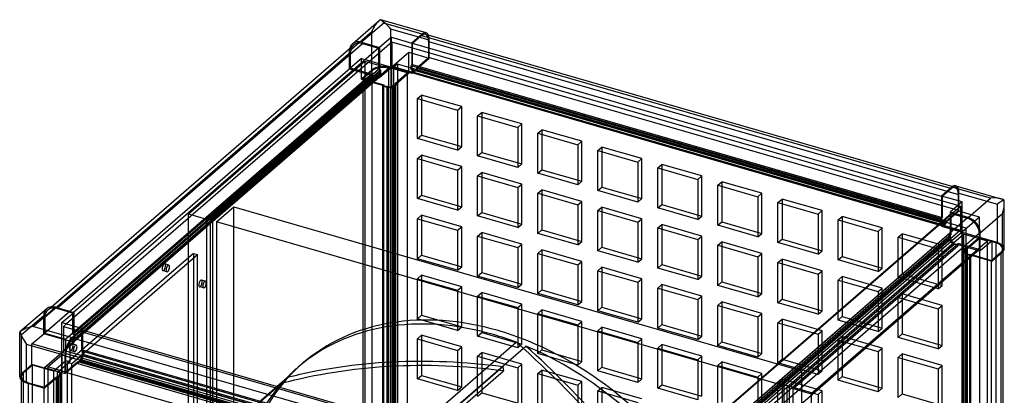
# Model space of a CAD drawing. Header units: millimetres. Extents: x -426 to 426, y -483 to 483.
# Tile 4 of 4: x -426 to 426, y 158 to 483. Entities that reach past the tile are written whole.
import ezdxf

# ---------------------------------------------------------------- set-up
doc = ezdxf.new("R2010")
doc.units = ezdxf.units.MM
doc.layers.add('HIDDEN', color=7, linetype='Continuous')
doc.layers.add('THICK', color=7, linetype='Continuous')

msp = doc.modelspace()

# ---------------------------------------------------------------- linework, layer by layer
at = {"layer": 'HIDDEN'}
for p, q in [((-140.5, 455.73), (-121.3, 472.36)), ((-121.3, 439.1), (-121.3, 472.36)), ((-104.91, 441.3), (-104.91, 474.55)), ((-71.65, 464.95), (-104.91, 474.55)), ((-104.32, 441.48), (-104.32, 462.99)), ((-103.95, 463.31), (-103.95, 442.52)), ((-72.15, 463.66), (386.15, 331.36)), ((-72.15, 463.66), (-72.15, 449.8)), ((-71.65, 449.37), (-71.65, 464.95)), ((-404.23, 225.46), (-139.63, 454.61)), ((-140.5, 440.14), (-140.5, 455.73)), ((-139.63, 440.76), (-139.63, 454.61)), ((-115.38, 453.41), (-115.38, 439.82)), ((-114.52, 454.16), (-114.52, 439.57)), ((-104.32, 441.48), (-89.32, 454.47)), ((-89.32, 454.47), (-71.65, 449.37)), ((-89.32, 436.8), (-89.32, 454.47)), ((-86.65, 458.32), (-86.65, 443.3)), ((-86.15, 443.74), (-86.15, 458.17)), ((-279.83, 314.61), (-127.33, 446.68)), ((-130.3, 448.98), (-140.5, 440.14)), ((-130.3, 448.98), (-104.32, 441.48)), ((-130.3, 431.31), (-130.3, 448.98)), ((-127.33, 446.68), (-127.33, -45.23)), ((-127.33, 446.68), (-106.55, 440.68)), ((-98.95, 444.26), (-102.45, 441.23)), ((392.95, 302.26), (-98.95, 444.26)), ((-98.95, 444.26), (-98.95, -47.65)), ((-86.65, 443.3), (-87.15, 442.87)), ((-86.65, 443.3), (-86.15, 443.74)), ((-86.65, 443.3), (-86.65, 439.84)), ((-86.15, 443.74), (372.15, 311.44)), ((-72.15, 449.8), (-82.65, 440.71)), ((-82.65, 439.84), (-71.65, 449.37)), ((386.15, 317.5), (-72.15, 449.8)), ((-139.63, 440.76), (-404.23, 211.61)), ((-387.95, 196.57), (-103.95, 442.52)), ((-121.45, 435.51), (-386.05, 206.36)), ((-382.58, 205.36), (-117.98, 434.51)), ((-379.98, 210.67), (-115.38, 439.82)), ((-115.38, 436.36), (-379.98, 207.21)), ((-378.25, 210.17), (-113.65, 439.32)), ((-113.65, 435.86), (-378.25, 206.71)), ((-106.55, 440.68), (-259.05, 308.61)), ((-140.5, 440.14), (-121.45, 434.64)), ((-121.45, 435.51), (-139.63, 440.76)), ((-121.3, 439.1), (-130.3, 431.31)), ((-120.93, 438.42), (-128.93, 431.49)), ((-121.45, 434.64), (-121.45, 435.51)), ((-121.45, 434.64), (-121.45, 433.78)), ((-121.45, 434.64), (-117.98, 433.64)), ((-120.93, -19.88), (-120.93, 438.42)), ((-117.98, 434.51), (-117.98, 433.64)), ((-115.38, 433.76), (-117.98, 434.51)), ((-115.38, 439.82), (-114.52, 439.57)), ((-114.52, 436.11), (-115.38, 436.36)), ((-115.38, 436.36), (-115.38, 433.76)), ((-114.52, 432.64), (-104.32, 441.48)), ((-114.52, 439.57), (-113.65, 439.32)), ((-114.52, 439.57), (-114.52, 436.11)), ((-114.52, 436.11), (-113.65, 435.86)), ((-114.52, 436.11), (-114.52, 432.64)), ((-113.65, 439.32), (-113.65, 435.86)), ((-106.55, -51.23), (-106.55, 440.68)), ((-104.91, 441.3), (-89.32, 436.8)), ((-104.54, -17.68), (-104.54, 440.62)), ((-90.68, 436.62), (-104.54, 440.62)), ((-104.32, 441.48), (-104.32, 423.81)), ((-104.32, 441.48), (-86.65, 436.38)), ((-103.95, 442.52), (387.95, 300.52)), ((389.45, 299.23), (-102.45, 441.23)), ((-102.45, 441.23), (-102.45, -50.68)), ((-101.18, 427.52), (-90.68, 436.62)), ((-100.32, 427.27), (-89.32, 436.8)), ((-90.68, 436.62), (-90.68, -21.68)), ((-87.15, 442.87), (371.15, 310.57)), ((-87.15, 439.41), (-87.15, 442.87)), ((-86.65, 439.84), (-87.15, 439.41)), ((371.15, 307.11), (-87.15, 439.41)), ((-86.15, 440.27), (-86.65, 439.84)), ((-86.65, 439.84), (-86.65, 436.38)), ((-86.65, 436.38), (-84.65, 438.11)), ((372.15, 307.97), (-86.15, 440.27)), ((-86.15, 437.67), (-86.15, 440.27)), ((-84.65, 438.97), (-86.15, 437.67)), ((-86.15, 437.67), (372.15, 305.37)), ((-84.65, 438.11), (-82.65, 439.84)), ((-82.65, 438.97), (-84.65, 437.24)), ((-84.65, 438.97), (373.65, 306.67)), ((-84.65, 438.11), (-84.65, 438.97)), ((-84.65, 438.11), (-84.65, 437.24)), ((-82.65, 440.71), (-82.65, 439.84)), ((375.65, 308.41), (-82.65, 440.71)), ((-82.65, 438.97), (-82.65, 439.84)), ((375.65, 306.67), (-82.65, 438.97)), ((-379.98, 204.61), (-115.38, 433.76)), ((-121.45, 433.78), (-264.25, 310.11)), ((-260.78, 309.11), (-117.98, 432.78)), ((-130.3, 431.31), (-111.25, 425.81)), ((-128.93, 431.49), (-128.93, -26.81)), ((-128.93, 431.49), (-110.75, 426.24)), ((-117.98, 432.78), (-121.45, 433.78)), ((-117.98, 432.78), (-117.98, 433.64)), ((-117.98, 433.64), (-114.52, 432.64)), ((-110.75, 426.24), (-111.25, 425.81)), ((-110.75, -32.06), (-110.75, 426.24)), ((-102.32, 425.54), (-100.32, 427.27)), ((-101.45, 425.29), (-99.45, 427.02)), ((-101.18, 427.52), (-101.18, -30.78)), ((-100.32, 427.27), (-101.18, 427.52)), ((-100.32, 427.27), (-99.45, 427.02)), ((-99.45, 427.02), (-99.45, -31.28)), ((-111.25, 425.81), (-111.75, 425.38)), ((-111.75, -32.92), (-111.75, 425.38)), ((-111.75, 425.38), (-108.28, 424.38)), ((-111.25, 425.81), (-107.78, 424.81)), ((-107.78, 424.81), (-108.28, 424.38)), ((-108.28, 424.38), (-108.28, -33.92)), ((-107.78, 424.81), (-107.28, 425.24)), ((-107.78, 424.81), (-104.32, 423.81)), ((-107.28, 425.24), (-107.28, -33.06)), ((-107.28, 425.24), (-104.68, 424.49)), ((-104.68, 424.49), (-103.18, 425.79)), ((-104.68, -33.81), (-104.68, 424.49)), ((-104.32, 423.81), (-102.32, 425.54)), ((-103.18, 425.79), (-102.32, 425.54)), ((-103.18, -32.51), (-103.18, 425.79)), ((-101.45, 425.29), (-102.32, 425.54)), ((-101.45, -33.01), (-101.45, 425.29)), ((-81.67, 414.44), (-78.17, 417.47)), ((-78.17, 417.47), (-78.17, 382.83)), ((-43.53, 407.47), (-78.17, 417.47)), ((-81.67, 379.8), (-81.67, 414.44)), ((-81.67, 414.44), (-47.03, 404.44)), ((-47.03, 404.44), (-43.53, 407.47)), ((-47.03, 404.44), (-47.03, 369.8)), ((-43.53, 372.83), (-43.53, 407.47)), ((-29.71, 399.44), (-26.21, 402.47)), ((-26.21, 402.47), (-26.21, 367.83)), ((8.44, 392.47), (-26.21, 402.47)), ((-29.71, 364.8), (-29.71, 399.44)), ((-29.71, 399.44), (4.94, 389.44)), ((4.94, 389.44), (8.44, 392.47)), ((8.44, 357.83), (8.44, 392.47)), ((4.94, 389.44), (4.94, 354.8)), ((22.26, 384.44), (25.76, 387.47)), ((22.26, 349.8), (22.26, 384.44)), ((22.26, 384.44), (56.9, 374.44)), ((25.76, 387.47), (25.76, 352.83)), ((60.4, 377.47), (25.76, 387.47)), ((-81.67, 379.8), (-78.17, 382.83)), ((-47.03, 369.8), (-81.67, 379.8)), ((-78.17, 382.83), (-43.53, 372.83)), ((56.9, 374.44), (60.4, 377.47)), ((60.4, 342.83), (60.4, 377.47)), ((-47.03, 369.8), (-43.53, 372.83)), ((-29.71, 364.8), (-26.21, 367.83)), ((-26.21, 367.83), (8.44, 357.83)), ((56.9, 374.44), (56.9, 339.8)), ((74.22, 369.44), (77.72, 372.47)), ((74.22, 334.8), (74.22, 369.44)), ((74.22, 369.44), (108.86, 359.44)), ((77.72, 372.47), (77.72, 337.83)), ((112.36, 362.47), (77.72, 372.47)), ((-81.67, 362.48), (-78.17, 365.51)), ((-81.67, 327.84), (-81.67, 362.48)), ((-81.67, 362.48), (-47.03, 352.48)), ((-78.17, 365.51), (-78.17, 330.87)), ((-43.53, 355.51), (-78.17, 365.51)), ((4.94, 354.8), (-29.71, 364.8)), ((4.94, 354.8), (8.44, 357.83)), ((108.86, 359.44), (112.36, 362.47)), ((108.86, 359.44), (108.86, 324.8)), ((112.36, 327.83), (112.36, 362.47)), ((-47.03, 352.48), (-43.53, 355.51)), ((-47.03, 352.48), (-47.03, 317.84)), ((-43.53, 320.87), (-43.53, 355.51)), ((-29.71, 347.48), (-26.21, 350.51)), ((-26.21, 350.51), (-26.21, 315.87)), ((8.44, 340.51), (-26.21, 350.51)), ((22.26, 349.8), (25.76, 352.83)), ((56.9, 339.8), (22.26, 349.8)), ((25.76, 352.83), (60.4, 342.83)), ((126.18, 354.44), (129.68, 357.47)), ((126.18, 319.8), (126.18, 354.44)), ((126.18, 354.44), (160.82, 344.44)), ((129.68, 357.47), (129.68, 322.83)), ((164.32, 347.47), (129.68, 357.47)), ((-29.71, 312.84), (-29.71, 347.48)), ((-29.71, 347.48), (4.94, 337.48)), ((56.9, 339.8), (60.4, 342.83)), ((160.82, 344.44), (164.32, 347.47)), ((160.82, 344.44), (160.82, 309.8)), ((164.32, 312.83), (164.32, 347.47)), ((178.14, 339.44), (181.64, 342.47)), ((181.64, 342.47), (181.64, 307.83)), ((216.28, 332.47), (181.64, 342.47)), ((4.94, 337.48), (8.44, 340.51)), ((4.94, 337.48), (4.94, 302.84)), ((8.44, 305.87), (8.44, 340.51)), ((22.26, 332.48), (25.76, 335.51)), ((22.26, 297.84), (22.26, 332.48)), ((22.26, 332.48), (56.9, 322.48)), ((25.76, 335.51), (25.76, 300.87)), ((60.4, 325.51), (25.76, 335.51)), ((74.22, 334.8), (77.72, 337.83)), ((108.86, 324.8), (74.22, 334.8)), ((77.72, 337.83), (112.36, 327.83)), ((178.14, 304.8), (178.14, 339.44)), ((178.14, 339.44), (212.78, 329.44)), ((212.78, 329.44), (216.28, 332.47)), ((216.28, 297.83), (216.28, 332.47)), ((380.15, 336.55), (372.15, 329.62)), ((379.4, 336.77), (380.15, 336.55)), ((381.26, 338.33), (383.48, 337.69)), ((386.65, 317.07), (386.65, 332.65)), ((386.65, 332.65), (419.91, 323.05)), ((-81.67, 327.84), (-78.17, 330.87)), ((-47.03, 317.84), (-81.67, 327.84)), ((-78.17, 330.87), (-43.53, 320.87)), ((56.9, 322.48), (60.4, 325.51)), ((60.4, 290.87), (60.4, 325.51)), ((108.86, 324.8), (112.36, 327.83)), ((212.78, 329.44), (212.78, 294.8)), ((230.1, 324.44), (233.6, 327.47)), ((230.1, 289.8), (230.1, 324.44)), ((230.1, 324.44), (264.74, 314.44)), ((233.6, 327.47), (233.6, 292.83)), ((268.24, 317.47), (233.6, 327.47)), ((372.15, 329.62), (371.65, 329.77)), ((371.65, 326.02), (371.65, 311)), ((372.15, 329.62), (372.15, 311.44)), ((386.15, 317.5), (386.15, 331.36)), ((389.32, 298.98), (389.32, 324.96)), ((-255.52, 307.73), (-240.52, 320.72)), ((-240.52, 320.72), (250.52, 178.97)), ((-240.52, -170.31), (-240.52, 320.72)), ((-47.03, 317.84), (-43.53, 320.87)), ((-29.71, 312.84), (-26.21, 315.87)), ((-26.21, 315.87), (8.44, 305.87)), ((56.9, 322.48), (56.9, 287.84)), ((74.22, 317.48), (77.72, 320.51)), ((74.22, 282.84), (74.22, 317.48)), ((74.22, 317.48), (108.86, 307.48)), ((77.72, 320.51), (77.72, 285.87)), ((112.36, 310.51), (77.72, 320.51)), ((103.95, 75.36), (387.95, 321.31)), ((126.18, 319.8), (129.68, 322.83)), ((160.82, 309.8), (126.18, 319.8)), ((129.68, 322.83), (164.32, 312.83)), ((264.74, 314.44), (268.24, 317.47)), ((268.24, 282.83), (268.24, 317.47)), ((375.65, 308.41), (386.15, 317.5)), ((386.65, 317.07), (375.65, 307.54)), ((387.95, 321.31), (385.82, 321.93)), ((404.32, 311.97), (386.65, 317.07)), ((387.95, 321.31), (387.95, 300.52)), ((419.91, 289.8), (419.91, 323.05)), ((-279.83, 314.61), (-264.25, 310.11)), ((-279.83, -177.29), (-279.83, 314.61)), ((-264.25, 310.11), (-264.25, -181.79)), ((-260.78, -182.79), (-260.78, 309.11)), ((-260.78, 309.11), (-259.05, 308.61)), ((-259.05, 308.61), (-259.05, -183.29)), ((235.52, 165.98), (-255.52, 307.73)), ((-255.52, 307.73), (-255.52, -183.3)), ((-81.67, 310.52), (-78.17, 313.55)), ((-81.67, 275.88), (-81.67, 310.52)), ((-81.67, 310.52), (-47.03, 300.52)), ((-78.17, 313.55), (-78.17, 278.91)), ((-43.53, 303.55), (-78.17, 313.55)), ((4.94, 302.84), (-29.71, 312.84)), ((108.86, 307.48), (112.36, 310.51)), ((108.86, 307.48), (108.86, 272.84)), ((112.36, 275.87), (112.36, 310.51)), ((160.82, 309.8), (164.32, 312.83)), ((178.14, 304.8), (181.64, 307.83)), ((181.64, 307.83), (216.28, 297.83)), ((264.74, 314.44), (264.74, 279.8)), ((282.06, 309.44), (285.56, 312.47)), ((282.06, 274.8), (282.06, 309.44)), ((282.06, 309.44), (316.71, 299.44)), ((285.56, 312.47), (285.56, 277.83)), ((320.21, 302.47), (285.56, 312.47)), ((371.65, 311), (371.15, 310.57)), ((371.15, 310.57), (371.15, 307.11)), ((371.65, 307.54), (371.15, 307.11)), ((372.15, 311.44), (371.65, 311)), ((371.65, 311), (371.65, 307.54)), ((371.65, 307.54), (372.15, 307.97)), ((371.65, 307.54), (371.65, 304.08)), ((372.15, 307.97), (372.15, 305.37)), ((372.15, 305.37), (373.65, 306.67)), ((375.65, 307.54), (373.65, 305.81)), ((373.65, 304.94), (375.65, 306.67)), ((373.65, 306.67), (373.65, 305.81)), ((375.65, 307.54), (375.65, 308.41)), ((375.65, 307.54), (375.65, 306.67)), ((379.12, 314.26), (379.12, 297.07)), ((379.98, 296.82), (379.98, 315.01)), ((404.32, 311.97), (389.32, 298.98)), ((404.32, 294.3), (404.32, 311.97)), ((-47.03, 300.52), (-43.53, 303.55)), ((-47.03, 300.52), (-47.03, 265.88)), ((-43.53, 268.91), (-43.53, 303.55)), ((-29.71, 295.52), (-26.21, 298.55)), ((-26.21, 298.55), (-26.21, 263.91)), ((8.44, 288.55), (-26.21, 298.55)), ((4.94, 302.84), (8.44, 305.87)), ((22.26, 297.84), (25.76, 300.87)), ((25.76, 300.87), (60.4, 290.87)), ((387.95, 300.52), (103.95, 54.57)), ((126.18, 302.48), (129.68, 305.51)), ((126.18, 267.84), (126.18, 302.48)), ((126.18, 302.48), (160.82, 292.48)), ((129.68, 305.51), (129.68, 270.87)), ((164.32, 295.51), (129.68, 305.51)), ((212.78, 294.8), (178.14, 304.8)), ((316.71, 299.44), (320.21, 302.47)), ((316.71, 299.44), (316.71, 264.8)), ((320.21, 267.83), (320.21, 302.47)), ((373.65, 305.81), (371.65, 304.08)), ((371.65, 304.08), (389.32, 298.98)), ((372.15, 305.37), (373.65, 304.94)), ((373.65, 304.94), (373.65, 305.81)), ((389.32, 298.98), (379.12, 290.14)), ((389.32, 298.98), (415.3, 291.48)), ((389.32, 298.98), (389.32, 281.31)), ((392.95, 302.26), (389.45, 299.23)), ((389.45, -192.68), (389.45, 299.23)), ((392.95, -189.65), (392.95, 302.26)), ((-29.71, 260.88), (-29.71, 295.52)), ((-29.71, 295.52), (4.94, 285.52)), ((56.9, 287.84), (22.26, 297.84)), ((56.9, 287.84), (60.4, 290.87)), ((378.25, 297.32), (113.65, 68.17)), ((113.65, 64.71), (378.25, 293.86)), ((379.98, 296.82), (115.38, 67.67)), ((115.38, 64.21), (379.98, 293.36)), ((379.98, 290.76), (115.38, 61.61)), ((382.58, 290.01), (117.98, 60.86)), ((160.82, 292.48), (164.32, 295.51)), ((160.82, 292.48), (160.82, 257.84)), ((164.32, 260.87), (164.32, 295.51)), ((178.14, 287.48), (181.64, 290.51)), ((181.64, 290.51), (181.64, 255.87)), ((216.28, 280.51), (181.64, 290.51)), ((212.78, 294.8), (216.28, 297.83)), ((230.1, 289.8), (233.6, 292.83)), ((264.74, 279.8), (230.1, 289.8)), ((233.6, 292.83), (268.24, 282.83)), ((238.05, 165.11), (390.55, 297.18)), ((411.33, 291.18), (258.83, 159.11)), ((334.03, 294.44), (337.53, 297.47)), ((334.03, 259.8), (334.03, 294.44)), ((334.03, 294.44), (368.67, 284.44)), ((337.53, 297.47), (337.53, 262.83)), ((372.17, 287.47), (337.53, 297.47)), ((378.25, 293.86), (378.25, 297.32)), ((379.12, 297.07), (378.25, 297.32)), ((379.12, 293.61), (378.25, 293.86)), ((379.12, 297.07), (379.98, 296.82)), ((379.12, 297.07), (379.12, 293.61)), ((379.98, 293.36), (379.12, 293.61)), ((379.12, 293.61), (379.12, 290.14)), ((379.12, 290.14), (382.58, 289.14)), ((379.98, 290.76), (379.98, 293.36)), ((382.58, 290.01), (379.98, 290.76)), ((382.58, 289.14), (382.58, 290.01)), ((411.33, 291.18), (390.55, 297.18)), ((390.55, 297.18), (390.55, -194.73)), ((404.32, 294.3), (393.32, 284.77)), ((404.68, 293.62), (394.18, 284.52)), ((419.91, 289.8), (404.32, 294.3)), ((404.68, -164.68), (404.68, 293.62)), ((418.54, 289.62), (404.68, 293.62)), ((411.33, 288.04), (411.33, 291.18)), ((418.54, 289.62), (418.54, -168.68)), ((4.94, 285.52), (8.44, 288.55)), ((4.94, 285.52), (4.94, 250.88)), ((8.44, 253.91), (8.44, 288.55)), ((22.26, 280.52), (25.76, 283.55)), ((25.76, 283.55), (25.76, 248.91)), ((60.4, 273.55), (25.76, 283.55)), ((74.22, 282.84), (77.72, 285.87)), ((108.86, 272.84), (74.22, 282.84)), ((77.72, 285.87), (112.36, 275.87)), ((121.45, 59.86), (386.05, 289.01)), ((178.14, 252.84), (178.14, 287.48)), ((178.14, 287.48), (212.78, 277.48)), ((382.58, 288.28), (239.78, 164.61)), ((243.25, 163.61), (386.05, 287.28)), ((264.74, 279.8), (268.24, 282.83)), ((368.67, 284.44), (372.17, 287.47)), ((368.67, 284.44), (368.67, 249.8)), ((372.17, 252.83), (372.17, 287.47)), ((382.58, 289.14), (382.58, 288.28)), ((382.58, 289.14), (386.05, 288.14)), ((386.05, 287.28), (382.58, 288.28)), ((386.05, 289.01), (386.05, 288.14)), ((404.23, 283.76), (386.05, 289.01)), ((386.05, 287.28), (386.05, 288.14)), ((386.05, 288.14), (403.48, 283.11)), ((391.32, 283.04), (389.32, 281.31)), ((389.32, 281.31), (392.78, 280.31)), ((392.45, 285.02), (390.45, 283.29)), ((390.45, 283.29), (390.45, -175.01)), ((391.32, 283.04), (390.45, 283.29)), ((392.18, 282.79), (390.68, 281.49)), ((390.68, 281.49), (390.68, -176.81)), ((390.68, 281.49), (393.28, 280.74)), ((393.32, 284.77), (391.32, 283.04)), ((391.32, 283.04), (392.18, 282.79)), ((392.18, 282.79), (392.18, -175.51)), ((392.45, -173.28), (392.45, 285.02)), ((392.45, 285.02), (393.32, 284.77)), ((394.18, 284.52), (393.32, 284.77)), ((394.18, -173.78), (394.18, 284.52)), ((414.93, 274.49), (422.93, 281.42)), ((422.93, 281.42), (422.93, 280.42)), ((424.54, 284.42), (424.54, 281.82)), ((-275.5, 280.45), (-384.5, 186.05)), ((-381.03, 185.05), (-272.03, 279.45)), ((-275.5, 280.45), (-275.5, -172.05)), ((-275.5, 280.45), (-272.03, 279.45)), ((-272.03, -173.05), (-272.03, 279.45)), ((-81.67, 275.88), (-78.17, 278.91)), ((-47.03, 265.88), (-81.67, 275.88)), ((-78.17, 278.91), (-43.53, 268.91)), ((22.26, 245.88), (22.26, 280.52)), ((22.26, 280.52), (56.9, 270.52)), ((56.9, 270.52), (60.4, 273.55)), ((60.4, 238.91), (60.4, 273.55)), ((108.86, 272.84), (112.36, 275.87)), ((212.78, 277.48), (216.28, 280.51)), ((212.78, 277.48), (212.78, 242.84)), ((216.28, 245.87), (216.28, 280.51)), ((230.1, 272.48), (233.6, 275.51)), ((233.6, 275.51), (233.6, 240.87)), ((268.24, 265.51), (233.6, 275.51)), ((282.06, 274.8), (285.56, 277.83)), ((316.71, 264.8), (282.06, 274.8)), ((285.56, 277.83), (320.21, 267.83)), ((392.78, 280.31), (392.28, 279.88)), ((392.28, 279.88), (395.75, 278.88)), ((392.28, -178.42), (392.28, 279.88)), ((393.28, 280.74), (392.78, 280.31)), ((392.78, 280.31), (396.25, 279.31)), ((393.28, -177.56), (393.28, 280.74)), ((396.25, 279.31), (395.75, 278.88)), ((395.75, 278.88), (395.75, -179.42)), ((396.25, 279.31), (396.75, 279.74)), ((396.25, 279.31), (411.33, 274.95)), ((396.75, 279.74), (396.75, -178.56)), ((396.75, 279.74), (414.93, 274.49)), ((414.93, 273.91), (414.93, 274.49)), ((-298.61, 264.66), (-302.08, 265.66)), ((-296.95, 270.42), (-300.41, 271.42)), ((-47.03, 265.88), (-43.53, 268.91)), ((56.9, 270.52), (56.9, 235.88)), ((74.22, 265.52), (77.72, 268.55)), ((74.22, 230.88), (74.22, 265.52)), ((74.22, 265.52), (108.86, 255.52)), ((77.72, 268.55), (77.72, 233.91)), ((112.36, 258.55), (77.72, 268.55)), ((126.18, 267.84), (129.68, 270.87)), ((160.82, 257.84), (126.18, 267.84)), ((129.68, 270.87), (164.32, 260.87)), ((230.1, 237.84), (230.1, 272.48)), ((230.1, 272.48), (264.74, 262.48)), ((264.74, 262.48), (268.24, 265.51)), ((268.24, 230.87), (268.24, 265.51)), ((316.71, 264.8), (320.21, 267.83)), ((-265.2, 256.35), (-268.66, 257.35)), ((-81.67, 258.56), (-78.17, 261.59)), ((-81.67, 223.92), (-81.67, 258.56)), ((-81.67, 258.56), (-47.03, 248.56)), ((-78.17, 261.59), (-78.17, 226.95)), ((-43.53, 251.59), (-78.17, 261.59)), ((-29.71, 260.88), (-26.21, 263.91)), ((4.94, 250.88), (-29.71, 260.88)), ((-26.21, 263.91), (8.44, 253.91)), ((108.86, 255.52), (112.36, 258.55)), ((112.36, 223.91), (112.36, 258.55)), ((160.82, 257.84), (164.32, 260.87)), ((178.14, 252.84), (181.64, 255.87)), ((181.64, 255.87), (216.28, 245.87)), ((264.74, 262.48), (264.74, 227.84)), ((282.06, 257.48), (285.56, 260.51)), ((282.06, 222.84), (282.06, 257.48)), ((282.06, 257.48), (316.71, 247.48)), ((285.56, 260.51), (285.56, 225.87)), ((320.21, 250.51), (285.56, 260.51)), ((334.03, 259.8), (337.53, 262.83)), ((368.67, 249.8), (334.03, 259.8)), ((337.53, 262.83), (372.17, 252.83)), ((-266.86, 250.58), (-270.33, 251.58)), ((-47.03, 248.56), (-43.53, 251.59)), ((-47.03, 248.56), (-47.03, 213.92)), ((-43.53, 216.95), (-43.53, 251.59)), ((4.94, 250.88), (8.44, 253.91)), ((22.26, 245.88), (25.76, 248.91)), ((25.76, 248.91), (60.4, 238.91)), ((108.86, 255.52), (108.86, 220.88)), ((126.18, 250.52), (129.68, 253.55)), ((126.18, 215.88), (126.18, 250.52)), ((126.18, 250.52), (160.82, 240.52)), ((129.68, 253.55), (129.68, 218.91)), ((164.32, 243.55), (129.68, 253.55)), ((212.78, 242.84), (178.14, 252.84)), ((316.71, 247.48), (320.21, 250.51)), ((316.71, 247.48), (316.71, 212.84)), ((320.21, 215.87), (320.21, 250.51)), ((368.67, 249.8), (372.17, 252.83)), ((-29.71, 243.56), (-26.21, 246.59)), ((-29.71, 208.92), (-29.71, 243.56)), ((-29.71, 243.56), (4.94, 233.56)), ((-26.21, 246.59), (-26.21, 211.95)), ((8.44, 236.59), (-26.21, 246.59)), ((56.9, 235.88), (22.26, 245.88)), ((56.9, 235.88), (60.4, 238.91)), ((160.82, 240.52), (164.32, 243.55)), ((160.82, 240.52), (160.82, 205.88)), ((164.32, 208.91), (164.32, 243.55)), ((178.14, 235.52), (181.64, 238.55)), ((181.64, 238.55), (181.64, 203.91)), ((216.28, 228.55), (181.64, 238.55)), ((212.78, 242.84), (216.28, 245.87)), ((230.1, 237.84), (233.6, 240.87)), ((233.6, 240.87), (268.24, 230.87)), ((334.03, 242.48), (337.53, 245.51)), ((334.03, 207.84), (334.03, 242.48)), ((334.03, 242.48), (368.67, 232.48)), ((337.53, 245.51), (337.53, 210.87)), ((372.17, 235.51), (337.53, 245.51)), ((-401.7, 231.54), (-398.44, 234.36)), ((-393.84, 232.86), (-393.09, 233.51)), ((-379.98, 228.86), (-393.84, 232.86)), ((4.94, 233.56), (8.44, 236.59)), ((4.94, 233.56), (4.94, 198.92)), ((8.44, 201.95), (8.44, 236.59)), ((22.26, 228.56), (25.76, 231.59)), ((25.76, 231.59), (25.76, 196.95)), ((60.4, 221.59), (25.76, 231.59)), ((74.22, 230.88), (77.72, 233.91)), ((108.86, 220.88), (74.22, 230.88)), ((77.72, 233.91), (112.36, 223.91)), ((178.14, 200.88), (178.14, 235.52)), ((178.14, 235.52), (212.78, 225.52)), ((264.74, 227.84), (230.1, 237.84)), ((264.74, 227.84), (268.24, 230.87)), ((368.67, 232.48), (372.17, 235.51)), ((368.67, 232.48), (368.67, 197.84)), ((372.17, 200.87), (372.17, 235.51)), ((-405.1, 226.58), (-424.3, 209.95)), ((-405.1, 210.99), (-405.1, 226.58)), ((-404.23, 225.46), (-404.23, 211.61)), ((-379.23, 229.51), (-379.98, 228.86)), ((-379.98, 210.67), (-379.98, 228.86)), ((-379.12, 225.01), (-379.12, 210.42)), ((-81.67, 223.92), (-78.17, 226.95)), ((-47.03, 213.92), (-81.67, 223.92)), ((-78.17, 226.95), (-43.53, 216.95)), ((22.26, 193.92), (22.26, 228.56)), ((22.26, 228.56), (56.9, 218.56)), ((56.9, 218.56), (60.4, 221.59)), ((60.4, 186.95), (60.4, 221.59)), ((108.86, 220.88), (112.36, 223.91)), ((212.78, 225.52), (216.28, 228.55)), ((212.78, 225.52), (212.78, 190.88)), ((216.28, 193.91), (216.28, 228.55)), ((230.1, 220.52), (233.6, 223.55)), ((233.6, 223.55), (233.6, 188.91)), ((268.24, 213.55), (233.6, 223.55)), ((282.06, 222.84), (285.56, 225.87)), ((316.71, 212.84), (282.06, 222.84)), ((285.56, 225.87), (320.21, 215.87)), ((-389.32, 194.66), (-389.32, 220.64)), ((-385.45, 219.52), (-387.95, 217.36)), ((-387.95, 217.36), (103.95, 75.36)), ((-387.95, 217.36), (-387.95, 196.57)), ((-372.15, 196.05), (-372.15, 214.24)), ((-371.65, 214.1), (-371.65, 196.49)), ((-47.03, 213.92), (-43.53, 216.95)), ((56.9, 218.56), (56.9, 183.92)), ((74.22, 213.56), (77.72, 216.59)), ((74.22, 178.92), (74.22, 213.56)), ((74.22, 213.56), (108.86, 203.56)), ((77.72, 216.59), (77.72, 181.95)), ((112.36, 206.59), (77.72, 216.59)), ((126.18, 215.88), (129.68, 218.91)), ((160.82, 205.88), (126.18, 215.88)), ((129.68, 218.91), (164.32, 208.91)), ((230.1, 185.88), (230.1, 220.52)), ((230.1, 220.52), (264.74, 210.52)), ((264.74, 210.52), (268.24, 213.55)), ((268.24, 178.91), (268.24, 213.55)), ((316.71, 212.84), (320.21, 215.87)), ((-424.3, 176.7), (-424.3, 209.95)), ((-415.3, 202.16), (-405.1, 210.99)), ((-386.05, 205.49), (-405.1, 210.99)), ((-404.23, 211.61), (-386.05, 206.36)), ((-386.05, 206.36), (-386.05, 205.49)), ((-386.05, 187.83), (-386.05, 205.49)), ((-382.58, 204.49), (-386.05, 205.49)), ((-382.58, 204.49), (-382.58, 205.36)), ((-382.58, 205.36), (-379.98, 204.61)), ((-382.58, 204.49), (-382.58, 186.83)), ((-379.12, 203.49), (-382.58, 204.49)), ((-379.12, 210.42), (-379.98, 210.67)), ((-379.98, 207.21), (-379.12, 206.96)), ((-379.98, 204.61), (-379.98, 207.21)), ((-379.12, 210.42), (-378.25, 210.17)), ((-379.12, 210.42), (-379.12, 206.96)), ((-379.12, 206.96), (-378.25, 206.71)), ((-379.12, 206.96), (-379.12, 203.49)), ((-378.25, 206.71), (-378.25, 210.17)), ((-81.67, 206.6), (-78.17, 209.63)), ((-81.67, 171.95), (-81.67, 206.6)), ((-81.67, 206.6), (-47.03, 196.6)), ((-78.17, 209.63), (-78.17, 174.99)), ((-43.53, 199.63), (-78.17, 209.63)), ((-29.71, 208.92), (-26.21, 211.95)), ((4.94, 198.92), (-29.71, 208.92)), ((-26.21, 211.95), (8.44, 201.95)), ((108.86, 203.56), (112.36, 206.59)), ((112.36, 171.95), (112.36, 206.59)), ((160.82, 205.88), (164.32, 208.91)), ((264.74, 210.52), (264.74, 175.88)), ((282.06, 205.52), (285.56, 208.55)), ((282.06, 170.88), (282.06, 205.52)), ((282.06, 205.52), (316.71, 195.52)), ((285.56, 208.55), (285.56, 173.91)), ((320.21, 198.55), (285.56, 208.55)), ((334.03, 207.84), (337.53, 210.87)), ((368.67, 197.84), (334.03, 207.84)), ((337.53, 210.87), (372.17, 200.87)), ((-415.3, 184.49), (-415.3, 202.16)), ((-389.32, 194.66), (-415.3, 202.16)), ((-389.32, 194.66), (-379.12, 203.49)), ((103.95, 54.57), (-387.95, 196.57)), ((-378.61, 195.37), (-382.08, 196.37)), ((-376.95, 201.14), (-380.41, 202.14)), ((-372.15, 196.05), (-371.65, 196.49)), ((86.15, 63.75), (-372.15, 196.05)), ((-371.65, 196.49), (-371.15, 196.92)), ((-371.65, 193.02), (-371.65, 196.49)), ((-371.15, 196.92), (-371.15, 193.46)), ((87.15, 64.62), (-371.15, 196.92)), ((3.89, 203.6), (-90.61, 121.76)), ((-82.49, 118.55), (12.01, 200.38)), ((-47.03, 196.6), (-43.53, 199.63)), ((-47.03, 196.6), (-47.03, 161.95)), ((-43.53, 164.99), (-43.53, 199.63)), ((4.94, 198.92), (8.44, 201.95)), ((22.26, 193.92), (25.76, 196.95)), ((25.76, 196.95), (60.4, 186.95)), ((108.86, 203.56), (108.86, 168.92)), ((126.18, 198.56), (129.68, 201.59)), ((126.18, 163.92), (126.18, 198.56)), ((126.18, 198.56), (160.82, 188.56)), ((129.68, 201.59), (129.68, 166.95)), ((164.32, 191.59), (129.68, 201.59)), ((178.14, 200.88), (181.64, 203.91)), ((212.78, 190.88), (178.14, 200.88)), ((181.64, 203.91), (216.28, 193.91)), ((316.71, 195.52), (320.21, 198.55)), ((320.21, 163.91), (320.21, 198.55)), ((368.67, 197.84), (372.17, 200.87)), ((-404.32, 181.67), (-389.32, 194.66)), ((-401.45, 182.28), (-389.45, 192.68)), ((-396.25, 178.99), (-386.05, 187.83)), ((-389.45, -299.23), (-389.45, 192.68)), ((-389.45, 192.68), (102.45, 50.68)), ((-389.32, 194.66), (-389.32, 176.99)), ((-371.65, 189.56), (-389.32, 194.66)), ((-386.05, 187.83), (-382.58, 186.83)), ((-375.65, 186.09), (-373.65, 187.83)), ((-373.65, 188.69), (-372.15, 189.99)), ((-373.65, 187.83), (-371.65, 189.56)), ((-373.65, 187.83), (-373.65, 188.69)), ((84.65, 56.39), (-373.65, 188.69)), ((-373.65, 186.96), (-373.65, 187.83)), ((-372.15, 192.59), (-371.65, 193.02)), ((-372.15, 192.59), (86.15, 60.29)), ((-372.15, 189.99), (-372.15, 192.59)), ((86.15, 57.69), (-372.15, 189.99)), ((-371.65, 193.02), (-371.15, 193.46)), ((-371.65, 193.02), (-371.65, 189.56)), ((-371.15, 193.46), (87.15, 61.16)), ((-29.71, 191.6), (-26.21, 194.63)), ((-29.71, 156.95), (-29.71, 191.6)), ((-29.71, 191.6), (4.94, 181.6)), ((-26.21, 194.63), (-26.21, 159.99)), ((8.44, 184.63), (-26.21, 194.63)), ((56.9, 183.92), (22.26, 193.92)), ((160.82, 188.56), (164.32, 191.59)), ((160.82, 188.56), (160.82, 153.92)), ((164.32, 156.95), (164.32, 191.59)), ((212.78, 190.88), (216.28, 193.91)), ((230.1, 185.88), (233.6, 188.91)), ((233.6, 188.91), (268.24, 178.91)), ((316.71, 195.52), (316.71, 160.88)), ((334.03, 190.52), (337.53, 193.55)), ((334.03, 155.88), (334.03, 190.52)), ((334.03, 190.52), (368.67, 180.52)), ((337.53, 193.55), (337.53, 158.91)), ((372.17, 183.55), (337.53, 193.55)), ((-424.3, 176.7), (-415.3, 184.49)), ((-414.93, 183.81), (-422.93, 176.88)), ((-396.25, 178.99), (-415.3, 184.49)), ((-414.93, -274.49), (-414.93, 183.81)), ((-396.75, 178.56), (-414.93, 183.81)), ((-401.45, 182.28), (-401.45, 180.84)), ((-386.15, 177.87), (-401.45, 182.28)), ((-396.25, 178.99), (-396.75, 178.56)), ((-392.78, 177.99), (-396.25, 178.99)), ((-392.78, 177.99), (-382.58, 186.83)), ((-386.15, 177.87), (-375.65, 186.96)), ((-385.4, 177.65), (-375.65, 186.09)), ((-384.5, -266.45), (-384.5, 186.05)), ((-381.03, 185.05), (-384.5, 186.05)), ((-381.03, 185.05), (-381.03, -267.45)), ((-373.65, 186.96), (-375.65, 185.23)), ((-375.65, 186.96), (82.65, 54.66)), ((-375.65, 186.96), (-375.65, 186.09)), ((-375.65, 186.09), (-375.65, 185.23)), ((-375.65, 185.23), (82.65, 52.93)), ((84.65, 54.66), (-373.65, 186.96)), ((-181.39, 185.2), (-185.39, 181.74)), ((-7.99, 182.38), (-102.49, 100.55)), ((-7.99, 182.38), (-7.45, 178.81)), ((4.94, 181.6), (8.44, 184.63)), ((4.94, 181.6), (4.94, 146.95)), ((8.44, 149.99), (8.44, 184.63)), ((22.26, 176.6), (25.76, 179.63)), ((25.76, 179.63), (25.76, 144.99)), ((60.4, 169.63), (25.76, 179.63)), ((56.9, 183.92), (60.4, 186.95)), ((74.22, 178.92), (77.72, 181.95)), ((108.86, 168.92), (74.22, 178.92)), ((77.72, 181.95), (112.36, 171.95)), ((178.14, 183.56), (181.64, 186.59)), ((178.14, 148.92), (178.14, 183.56)), ((178.14, 183.56), (212.78, 173.56)), ((181.64, 186.59), (181.64, 151.95)), ((216.28, 176.59), (181.64, 186.59)), ((264.74, 175.88), (230.1, 185.88)), ((235.52, 165.98), (250.52, 178.97)), ((250.52, 178.97), (250.52, -312.06)), ((264.74, 175.88), (268.24, 178.91)), ((368.67, 180.52), (372.17, 183.55)), ((368.67, 180.52), (368.67, 145.88)), ((372.17, 148.91), (372.17, 183.55)), ((-424.54, 173.88), (-424.54, 170.92)), ((-422.93, 176.88), (-422.93, -281.42)), ((-404.68, 164.68), (-394.18, 173.78)), ((-401.45, 166.48), (-393.32, 173.53)), ((-396.75, 178.56), (-396.75, -279.74)), ((-394.18, 173.78), (-393.32, 173.53)), ((-394.18, -284.52), (-394.18, 173.78)), ((-393.32, 173.53), (-391.32, 175.26)), ((-392.45, 173.28), (-393.32, 173.53)), ((-393.28, 177.56), (-392.78, 177.99)), ((-393.28, -280.74), (-393.28, 177.56)), ((-390.68, 176.81), (-393.28, 177.56)), ((-389.32, 176.99), (-392.78, 177.99)), ((-392.45, 173.28), (-390.45, 175.01)), ((-392.45, -285.02), (-392.45, 173.28)), ((-392.18, 175.51), (-390.68, 176.81)), ((-392.18, 175.51), (-392.18, -282.79)), ((-391.32, 175.26), (-392.18, 175.51)), ((-391.32, 175.26), (-389.32, 176.99)), ((-391.32, 175.26), (-390.45, 175.01)), ((-390.68, 176.81), (-390.68, -281.49)), ((-390.45, 175.01), (-390.45, -283.29)), ((-289.04, 91.26), (-194.54, 173.1)), ((-101.95, 96.97), (-7.45, 178.81)), ((-81.67, 171.95), (-78.17, 174.99)), ((-47.03, 161.95), (-81.67, 171.95)), ((-78.17, 174.99), (-43.53, 164.99)), ((22.26, 141.95), (22.26, 176.6)), ((22.26, 176.6), (56.9, 166.6)), ((108.86, 168.92), (112.36, 171.95)), ((212.78, 173.56), (216.28, 176.59)), ((212.78, 173.56), (212.78, 138.92)), ((216.28, 141.95), (216.28, 176.59)), ((230.1, 168.56), (233.6, 171.59)), ((233.6, 171.59), (233.6, 136.95)), ((268.24, 161.59), (233.6, 171.59)), ((282.06, 170.88), (285.56, 173.91)), ((316.71, 160.88), (282.06, 170.88)), ((285.56, 173.91), (320.21, 163.91)), ((-418.54, 168.68), (-418.54, 168.11)), ((-418.54, 168.68), (-404.68, 164.68)), ((-404.68, 164.11), (-404.68, 164.68)), ((-199.35, 167.9), (-293.85, 86.06)), ((-47.03, 161.95), (-43.53, 164.99)), ((56.9, 166.6), (60.4, 169.63)), ((56.9, 166.6), (56.9, 131.95)), ((60.4, 134.99), (60.4, 169.63)), ((74.22, 161.6), (77.72, 164.63)), ((77.72, 164.63), (77.72, 129.99)), ((112.36, 154.63), (77.72, 164.63)), ((126.18, 163.92), (129.68, 166.95)), ((160.82, 153.92), (126.18, 163.92)), ((129.68, 166.95), (164.32, 156.95)), ((230.1, 133.92), (230.1, 168.56)), ((230.1, 168.56), (264.74, 158.56)), ((235.52, -325.05), (235.52, 165.98)), ((238.05, 165.11), (239.78, 164.61)), ((238.05, -326.79), (238.05, 165.11)), ((239.78, 164.61), (239.78, -327.29)), ((243.25, 144.34), (243.25, 163.61)), ((243.25, 163.61), (258.83, 159.11)), ((316.71, 160.88), (320.21, 163.91)), ((-29.71, 156.95), (-26.21, 159.99)), ((-26.21, 159.99), (8.44, 149.99)), ((74.22, 126.95), (74.22, 161.6)), ((74.22, 161.6), (108.86, 151.6)), ((258.83, 159.11), (258.83, 157.84)), ((264.74, 158.56), (268.24, 161.59)), ((264.74, 158.56), (264.74, 123.92)), ((268.24, 126.95), (268.24, 161.59)), ((334.03, 155.88), (337.53, 158.91)), ((337.53, 158.91), (372.17, 148.91))]:
    msp.add_line(p, q, dxfattribs=at)
for centre, major_axis, ratio, start_param, end_param in [((-110.91, 469.36), (6.96, 15.23), 0.641742, 0.952942, 1.665859), ((-110.91, 469.36), (-10.19, 13.55), 0.467176, -1.538594, -0.753196), ((-78.15, 458.46), (3.33, 11.53), 0.433013, -0.982794, 0.000007), ((-77.65, 459.76), (-3.33, -11.53), 0.433013, 2.158799, 2.656079), ((-129.24, 451.61), (7.86, -9.07), 0.75, -3.141514, -2.427868), ((-130.11, 452.73), (-7.86, 9.07), 0.75, 0.489748, 0.713724), ((-110.91, 436.1), (-12, 0), 0.5, -2.094395, -0.523599), ((-110.54, 435.42), (12, 0), 0.5, 1.047198, 2.617994), ((380.15, 326.16), (-3.33, -11.53), 0.433013, -3.141586, -2.55359), ((380.15, 326.16), (-3.33, -11.53), 0.433013, 2.158799, 3.141599), ((380.65, 327.46), (3.33, 11.53), 0.433013, -0.982794, 0.000007), ((413.91, 317.86), (11.99, 9.02), 0.042828, 0.229597, 1.014996), ((412.54, 284.42), (12, 0), 0.5, -0.000094, 1.047198), ((413.91, 284.6), (-12, 0), 0.5, 3.141499, 4.18879), ((412.54, 284.42), (12, 0), 0.5, -0.523599, -0.000094), ((-301.25, 268.54), (-0.83, -2.88), 0.433013, -2.55359, 0.000007), ((-301.25, 268.54), (-0.83, -2.88), 0.433013, 0.000007, 0.588003), ((-301.25, 268.54), (-0.83, -2.88), 0.433013, -3.141586, -2.55359), ((-301.25, 268.54), (-0.83, -2.88), 0.433013, 0.588003, 3.141599), ((-297.78, 267.54), (0.83, 2.88), 0.433013, 0.588003, 3.141599), ((-297.78, 267.54), (0.83, 2.88), 0.433013, -3.141586, -2.55359), ((-297.78, 267.54), (0.83, 2.88), 0.433013, 0.000007, 0.588003), ((-297.78, 267.54), (0.83, 2.88), 0.433013, -2.55359, 0.000007), ((-269.5, 254.47), (-0.83, -2.88), 0.433013, -2.55359, 0.000007), ((-269.5, 254.47), (-0.83, -2.88), 0.433013, -3.141586, -2.55359), ((-269.5, 254.47), (-0.83, -2.88), 0.433013, 0.588003, 3.141599), ((-266.03, 253.47), (0.83, 2.88), 0.433013, 0.588003, 3.141599), ((-266.03, 253.47), (0.83, 2.88), 0.433013, 0.000007, 0.588003), ((-266.03, 253.47), (0.83, 2.88), 0.433013, -2.55359, 0.000007), ((-269.5, 254.47), (-0.83, -2.88), 0.433013, 0.000007, 0.588003), ((-266.03, 253.47), (0.83, 2.88), 0.433013, -3.141586, -2.55359), ((-394.71, 223.58), (7.86, -9.07), 0.75, -3.141514, -2.427868), ((-393.84, 222.46), (-7.86, 9.07), 0.75, 0.000079, 0.713724), ((-393.84, 222.46), (-7.86, 9.07), 0.75, -0.857072, 0.000079), ((-12, -10.39), (169.39, -195.6), 0.75, 2.284521, 3.141593), ((-16, -13.86), (-169.39, 195.6), 0.75, -0.857072, 0), ((-12, -10.39), (169.39, -195.6), 0.75, 1.373883, 2.284521), ((-413.91, 206.95), (-11.95, 5.46), 0.208712, 0.095109, 0.618662), ((-16, -13.86), (-169.39, 195.6), 0.75, -0.945954, -0.857072), ((-381.25, 199.26), (-0.83, -2.88), 0.433013, -2.55359, 0.000007), ((-381.25, 199.26), (-0.83, -2.88), 0.433013, 0.000007, 0.588003), ((-381.25, 199.26), (-0.83, -2.88), 0.433013, -3.141586, -2.55359), ((-381.25, 199.26), (-0.83, -2.88), 0.433013, 0.588003, 3.141599), ((-377.78, 198.26), (0.83, 2.88), 0.433013, 0.588003, 3.141599), ((-377.78, 198.26), (0.83, 2.88), 0.433013, 0.000007, 0.588003), ((-377.78, 198.26), (0.83, 2.88), 0.433013, -2.55359, 0.000007), ((-294.34, -209.05), (-439.27, 507.23), 0.75, -1.74719, -1.395993), ((-294.34, -209.05), (441.89, -510.25), 0.75, 1.444107, 1.732914), ((-16, -13.86), (-169.39, 195.6), 0.75, -1.767709, -0.982391), ((-377.78, 198.26), (0.83, 2.88), 0.433013, -3.141586, -2.55359), ((83.46, -421.38), (-439.27, 507.23), 0.75, -0.699992, -0.348796), ((83.46, -421.38), (441.89, -510.25), 0.75, 2.4416, 2.780112), ((-12, -10.39), (169.39, -195.6), 0.75, -3.141592, -0.857072), ((-16, -13.86), (-169.39, 195.6), 0.75, 0, 0.064806), ((-413.91, 173.7), (-12, 0), 0.5, -0.523599, -0.000094), ((-412.54, 173.88), (12, 0), 0.5, 2.617994, 3.141499), ((-412.54, 173.88), (12, 0), 0.5, 3.141499, 4.18879), ((-16, -13.86), (-169.39, 195.6), 0.75, 0.101244, 1.112004)]:
    msp.add_ellipse(centre, major_axis=major_axis, ratio=ratio, start_param=start_param, end_param=end_param, dxfattribs=at)
at = {"layer": 'THICK'}
for p, q in [((-137.96, 461.8), (-114.83, 481.83)), ((-110.91, 479.75), (-130.11, 463.12)), ((-74.32, 471.29), (-113.34, 482.55)), ((-77.65, 470.15), (-110.91, 479.75)), ((-77.65, 470.15), (-86.65, 462.36)), ((-86.15, 461.92), (-78.15, 468.85)), ((-78.15, 468.85), (379.4, 336.77)), ((-74.82, 469.99), (381.26, 338.33)), ((-398.44, 234.36), (-137.1, 460.69)), ((-393.09, 233.51), (-129.24, 462.01)), ((-103.95, 463.31), (-385.45, 219.52)), ((-130.11, 463.12), (-114.52, 458.62)), ((-129.24, 462.01), (-115.38, 458.01)), ((-104.32, 467.46), (-114.52, 458.62)), ((-104.32, 467.46), (-86.65, 462.36)), ((-104.32, 462.99), (-104.32, 467.46)), ((385.82, 321.93), (-103.95, 463.31)), ((-86.65, 462.36), (-86.65, 458.32)), ((371.65, 329.77), (-86.15, 461.92)), ((-86.15, 458.17), (-86.15, 461.92)), ((-115.38, 458.01), (-379.23, 229.51)), ((-115.38, 458.01), (-115.38, 453.41)), ((-114.52, 458.62), (-114.52, 454.16)), ((380.65, 337.85), (371.65, 330.06)), ((413.91, 328.25), (380.65, 337.85)), ((383.98, 338.99), (423, 327.72)), ((371.65, 330.06), (371.65, 326.02)), ((389.32, 324.96), (371.65, 330.06)), ((389.32, 324.96), (379.12, 316.12)), ((394.71, 311.62), (413.91, 328.25)), ((379.12, 316.12), (379.12, 314.26)), ((394.71, 311.62), (379.12, 316.12)), ((425.91, 284.6), (425.91, 323.05)), ((116.13, 86.51), (379.98, 315.01)), ((393.84, 311.01), (129.99, 82.51)), ((379.98, 315.01), (393.84, 311.01)), ((405.1, 298.23), (424.3, 314.86)), ((424.3, 281.6), (424.3, 314.86)), ((405.1, 282.64), (405.1, 298.23)), ((404.23, 297.61), (140.5, 69.21)), ((404.23, 297.61), (404.23, 283.76)), ((415.3, 291.48), (405.1, 282.64)), ((415.3, 273.81), (415.3, 291.48)), ((140.5, 55.36), (404.23, 283.76)), ((403.48, 283.11), (405.1, 282.64)), ((411.33, -200.73), (411.33, 288.04)), ((424.3, 281.6), (415.3, 273.81)), ((424.54, 281.82), (424.54, -173.88)), ((411.33, 274.95), (415.3, 273.81)), ((414.93, -183.81), (414.93, 273.91)), ((422.93, 280.42), (422.93, -176.88)), ((-402.56, 232.65), (-425.69, 212.62)), ((-394.71, 233.97), (-413.91, 217.35)), ((-394.71, 233.97), (-379.12, 229.47)), ((-389.32, 220.64), (-379.12, 229.47)), ((-379.12, 229.47), (-379.12, 225.01)), ((-413.91, 217.35), (-380.65, 207.75)), ((-389.32, 220.64), (-371.65, 215.54)), ((-380.65, 207.75), (-371.65, 215.54)), ((-372.15, 214.24), (-380.15, 207.31)), ((-372.15, 214.24), (85.4, 82.16)), ((-371.65, 215.54), (-371.65, 214.1)), ((-425.91, 173.7), (-425.91, 212.15)), ((77.41, 75.23), (-380.15, 207.31)), ((-419.91, 168.5), (-419.91, 201.76)), ((-386.65, 192.16), (-419.91, 201.76)), ((-386.65, 176.57), (-386.65, 192.16)), ((-386.15, 191.72), (-386.15, 177.87)), ((71.65, 59.57), (-386.15, 191.72)), ((-404.32, 164), (-404.32, 181.67)), ((-404.32, 181.67), (-386.65, 176.57)), ((-401.45, 180.84), (-401.45, -309.62)), ((-424.54, 170.92), (-424.54, -284.42)), ((-386.65, 176.57), (-385.4, 177.65)), ((-386.15, 177.87), (71.65, 45.71)), ((-419.91, 168.5), (-404.32, 164)), ((-418.54, 168.11), (-418.54, -289.62)), ((-404.68, -293.62), (-404.68, 164.11)), ((-404.32, 164), (-401.45, 166.48)), ((258.83, 157.84), (258.83, -332.79))]:
    msp.add_line(p, q, dxfattribs=at)
for centre, major_axis, ratio, start_param, end_param in [((-110.91, 469.36), (6.96, 15.23), 0.641742, 0.880461, 0.952942), ((-110.91, 469.36), (-2.9, 13.22), 0.249311, -0.135605, 0.062861), ((-110.91, 469.36), (-2.9, 13.22), 0.249311, -0.722537, -0.135605), ((-78.15, 458.46), (3.33, 11.53), 0.433013, 0.000007, 0.588003), ((-77.65, 459.76), (-3.33, -11.53), 0.433013, -3.141586, -2.55359), ((-77.65, 459.76), (-3.33, -11.53), 0.433013, 2.656079, 3.141599), ((-130.11, 452.73), (-7.86, 9.07), 0.75, 0.000079, 0.489748), ((-130.11, 452.73), (-7.86, 9.07), 0.75, -0.857072, 0.000079), ((-129.24, 451.61), (7.86, -9.07), 0.75, 2.284521, 3.141672), ((380.65, 327.46), (3.33, 11.53), 0.433013, 0.000007, 0.588003), ((413.91, 317.86), (16.24, 3.57), 0.615841, 0.84933, 1.436262), ((413.91, 317.86), (16.24, 3.57), 0.615841, 0.650863, 0.84933), ((413.91, 317.86), (6.96, 15.23), 0.641742, -0.952181, -0.690335), ((413.91, 317.86), (6.96, 15.23), 0.641742, -1.475734, -0.952181), ((393.84, 300.61), (7.86, -9.07), 0.75, 0.713724, 2.284521), ((394.71, 301.23), (-7.86, 9.07), 0.75, -2.427868, -0.857072), ((413.91, 284.6), (-12, 0), 0.5, 2.617994, 3.141499), ((-394.71, 223.58), (7.86, -9.07), 0.75, 2.284521, 3.141672), ((-413.91, 206.95), (-16.24, -3.57), 0.615841, -1.705331, -0.919933), ((-413.91, 206.95), (-11.95, 5.46), 0.208712, -0.094255, 0.095109), ((-413.91, 206.95), (-11.95, 5.46), 0.208712, -0.166737, -0.094255), ((-413.91, 206.95), (-10.19, 13.55), 0.467176, 0.8176, 1.602998), ((-380.65, 197.35), (-3.33, -11.53), 0.433013, -2.55359, -0.982794), ((-380.15, 196.92), (-3.33, -11.53), 0.433013, -2.55359, -0.982794), ((-413.91, 173.7), (-12, 0), 0.5, -0.000094, 1.047198)]:
    msp.add_ellipse(centre, major_axis=major_axis, ratio=ratio, start_param=start_param, end_param=end_param, dxfattribs=at)

doc.saveas('drawing.dxf')
